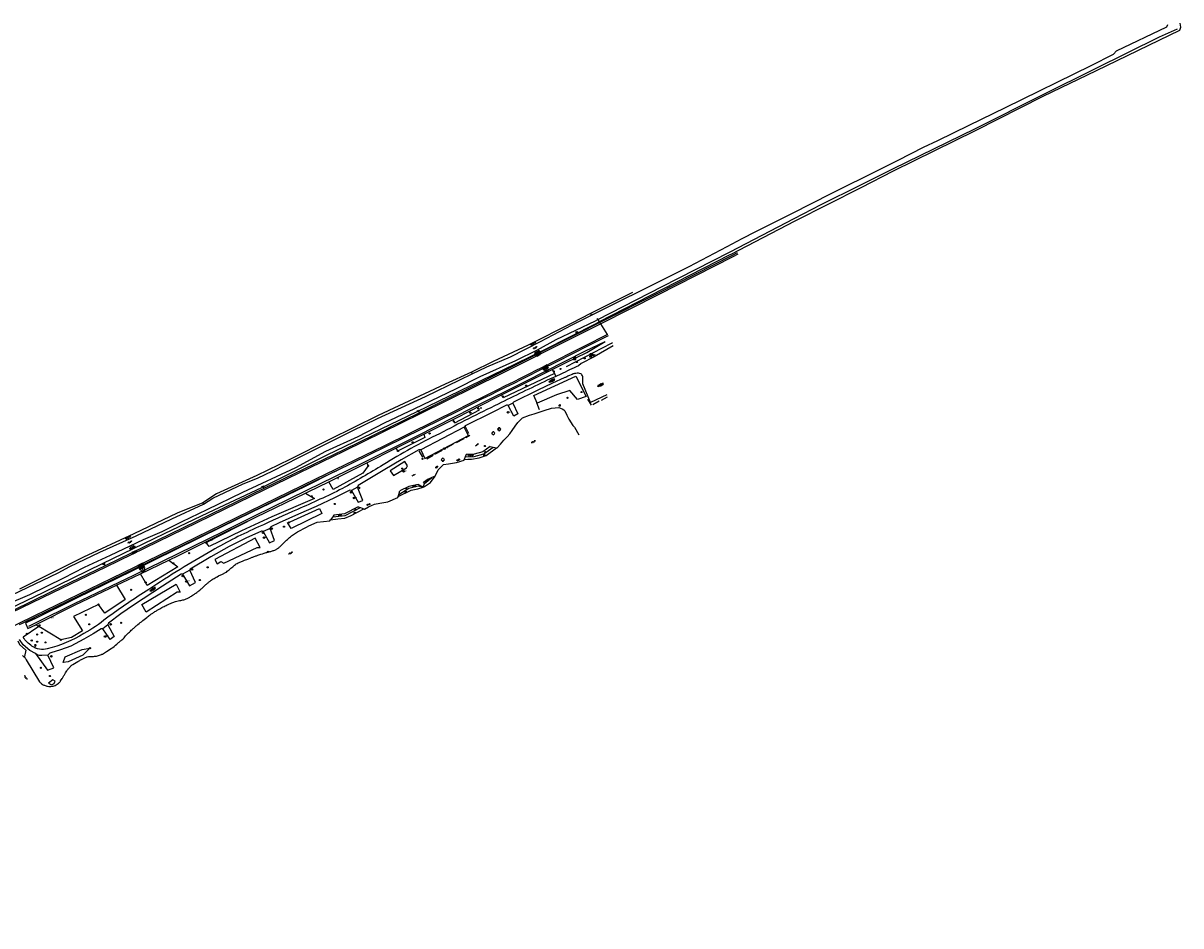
# Model space of a CAD drawing. Extents: x 121149 to 123702, y 457169 to 470031.
# Tile 32 of 87: x 122939 to 123591, y 461896 to 462406. Entities that reach past the tile are written whole.
import ezdxf
from ezdxf.enums import TextEntityAlignment as Align

# ---------------------------------------------------------------- set-up
doc = ezdxf.new("R2010")
doc.units = 0
doc.header["$LTSCALE"] = 4
doc.layers.get('0').update_dxf_attribs({"color": 8, "linetype": 'CONTINUOUS'})
doc.layers.add('REFERENTIE', color=8, linetype='CONTINUOUS')
doc.styles.add('ISO', font='ISO')
doc.styles.get("Standard").update_dxf_attribs({"font": 'ISO'})

# ---------------------------------------------------------------- blocks, each defined once
blk = doc.blocks.new('boom')
at = {"color": 0}
for radius in [0.315, 0.225, 0.135]:
    blk.add_circle((0, 0), radius, dxfattribs=at)
blk = doc.blocks.new('afvalbak')
at = {"color": 0}
blk.add_circle((0, 0), 0.45, dxfattribs=at)
at = {"color": 0, "style": 'ISO'}
blk.add_attdef('AFVALBAK', (0.7, 0), '', height=0.9, dxfattribs=at)
blk = doc.blocks.new('kilometerpaal')
at = {"color": 0}
for p, q in [((-0.44, 0.44), (0.44, -0.44)), ((-0.44, -0.44), (-0.44, 0.44)), ((0.44, 0.44), (-0.44, -0.44)), ((0.44, -0.44), (0.44, 0.44))]:
    blk.add_line(p, q, dxfattribs=at)
at = {"color": 0, "style": 'ISO'}
blk.add_attdef('KILOMETERPAAL', (0.59, 0.87), '', height=2.5, dxfattribs=at)
blk = doc.blocks.new('riet4')
at = {"color": 0, "linetype": 'ByBlock', "lineweight": -2}
for p, q in [((-0.02, 0.55), (1.23, 0.55)), ((0.29, 0.55), (0.09, 0.9)), ((0.45, 0.55), (0.45, 1.05)), ((0.6, 0.55), (0.6, 1.17)), ((0.76, 0.55), (0.76, 1.05)), ((0.91, 0.55), (1.11, 0.9)), ((-1.22, -0.72), (0.03, -0.72)), ((-0.91, -0.72), (-1.11, -0.37)), ((-0.75, -0.72), (-0.75, -0.22)), ((-0.6, -0.72), (-0.6, -0.09)), ((-0.44, -0.72), (-0.44, -0.22)), ((-0.28, -0.72), (-0.08, -0.37))]:
    blk.add_line(p, q, dxfattribs=at)
blk = doc.blocks.new('talud')
at = {"color": 0}
for p, q in [((0, 0.75), (0.5, 0.75)), ((0, 0.5), (1, 0.5)), ((0, 0.25), (0.5, 0.25)), ((0, 0), (1, 0)), ((0, -0.25), (0.5, -0.25)), ((0, -0.5), (1, -0.5)), ((0, -0.75), (0.5, -0.75))]:
    blk.add_line(p, q, dxfattribs=at)
blk = doc.blocks.new('bank')
at = {"color": 0}
blk.add_line((1.1, 0), (-1.1, 0), dxfattribs=at)
at = {"color": 0, "linetype": 'Continuous', "style": 'ISO'}
blk.add_attdef('BANK', text='', height=0.65, rotation=360, dxfattribs=at).set_placement((0, 0.5), align=Align.MIDDLE_CENTER)
blk = doc.blocks.new('struik')
at = {"color": 0, "linetype": 'Continuous'}
for centre, start, end in [((-0.44, 0), 91.09124, 268.90133), ((0, 0.44), 1.02328, 178.9632), ((0.44, 0), 271.6625, 88.3448), ((0, -0.45), 180.47294, 359.54064)]:
    blk.add_arc(centre, 0.45, start, end, dxfattribs=at)
blk = doc.blocks.new('grensmarkering')
at = {"linetype": 'ByBlock', "lineweight": -2}
h = blk.add_hatch(color=0, dxfattribs=at)
h.dxf.hatch_style = 1
h.paths.add_polyline_path([(0.5, 0.43, 0.414214), (0.43, 0.5), (-0.43, 0.5, 0.414214), (-0.5, 0.43), (-0.5, -0.43, 0.414214), (-0.43, -0.5), (0.43, -0.5, 0.414214), (0.5, -0.43)])
h.paths.add_polyline_path([(0.14, -0.24), (0.16, -0.24), (0.16, -0.27, -0.083333), (-0.16, -0.27), (-0.16, -0.24), (-0.14, -0.24), (-0.08, 0.22, -0.219912), (-0.05, 0.27, 0.457379), (-0.04, 0.32, -2.245674), (0.04, 0.32, 0.457379), (0.05, 0.27, -0.219912), (0.08, 0.22)], flags=16)
h.paths.add_polyline_path([(0.16, -0.32), (0.16, -0.41, -0.083333), (-0.16, -0.41), (-0.16, -0.32, 0.083333)], flags=16)
at = {"color": 0, "linetype": 'ByBlock', "lineweight": -2}
blk.add_attdef('GRENSMARKERING', (0.6, 0), '', height=0.5, dxfattribs=at)
blk = doc.blocks.new('paal')
at = {"color": 0}
for radius in [0.45, 0.2]:
    blk.add_circle((0, 0), radius, dxfattribs=at)
blk = doc.blocks.new('water')
at = {"color": 0, "linetype": 'ByBlock', "lineweight": -2}
for centre, start, end in [((-0.01, 0.75), 129.74464, 230.25536), ((-0.32, 1.12), 309.74464, 50.25536), ((-0.32, 0.37), 309.74464, 50.25536), ((0.32, 0.01), 129.74464, 230.25536), ((0, 0.38), 309.74464, 50.25536), ((-0.01, -0.74), 129.74464, 230.25536), ((-0.32, -0.37), 309.74464, 50.25536), ((-0.32, -1.12), 309.74464, 50.25536), ((0, -0.37), 309.74464, 50.25536)]:
    blk.add_arc(centre, 0.244, start, end, dxfattribs=at)
blk = doc.blocks.new('asfalt4')
at = {"color": 0, "linetype": 'ByBlock', "lineweight": -2}
for p, q in [((-0.63, 0.38), (0.64, 1.04)), ((-0.63, 0.4), (0.66, -0.42)), ((-0.57, -0.3), (0.73, 0.38)), ((-0.53, 1.07), (0.74, 0.27)), ((-0.52, 1.14), (0.54, 1.69)), ((-0.43, 1.75), (0.63, 1.08)), ((-0.56, -0.38), (0.58, -1.1)), ((-0.49, -0.96), (0.67, -0.36)), ((-0.46, -1.19), (0.39, -1.73)), ((-0.34, -1.59), (0.57, -1.11))]:
    blk.add_line(p, q, dxfattribs=at)
blk = doc.blocks.new('bermverhardingblok')
at = {"color": 0, "linetype": 'ByBlock', "lineweight": -2}
for p, q in [((-0.5, 1.5), (-0.5, -1.5)), ((-0.5, 1.5), (0, 1.5)), ((-0.5, 0.5), (0, 0.5)), ((0, 1.5), (0, -1.5)), ((0.5, 1), (0, 1)), ((0, 1), (0.5, 1)), ((0.5, 0), (0, 0)), ((0.4, 0.9), (0.1, 0.9)), ((0.1, 0.9), (0.1, 0.1)), ((0.4, 0.1), (0.1, 0.1)), ((0.3, 0.8), (0.2, 0.8)), ((0.2, 0.8), (0.2, 0.2)), ((0.3, 0.2), (0.2, 0.2)), ((0.3, 0.8), (0.3, 0.2)), ((0.4, 0.9), (0.4, 0.1)), ((0.5, -1), (0.5, 1)), ((-0.5, -0.5), (0, -0.5)), ((-0.5, -1.5), (0, -1.5)), ((-0.4, -1.4), (-0.4, -0.6)), ((-0.4, -0.6), (-0.1, -0.6)), ((-0.4, -1.4), (-0.1, -1.4)), ((-0.3, -1.3), (-0.3, -0.7)), ((-0.3, -0.7), (-0.2, -0.7)), ((-0.3, -1.3), (-0.2, -1.3)), ((-0.2, -1.3), (-0.2, -0.7)), ((-0.1, -1.4), (-0.1, -0.6)), ((0, -1), (0.5, -1))]:
    blk.add_line(p, q, dxfattribs=at)
blk = doc.blocks.new('aanduidingsbord')
at = {"color": 0}
for p, q in [((-0.81, -0.33), (0, 0)), ((-1.45, -0.5), (-1.01, -0.5))]:
    blk.add_line(p, q, dxfattribs=at)
blk.add_circle((-1.23, -0.5), 0.45, dxfattribs=at)
blk = doc.blocks.new('verkeersbord-pl')
at = {"linetype": 'Continuous'}
blk.add_circle((0, 0), 0.03, dxfattribs=at)
blk = doc.blocks.new('verkeersbord')
at = {"color": 0}
for p, q in [((0.5, 0.32), (-0.5, 0.32)), ((-0.5, 0.32), (0, -0.6)), ((0, -0.6), (0.5, 0.32))]:
    blk.add_line(p, q, dxfattribs=at)
blk = doc.blocks.new('monument')
at = {"color": 0}
blk.add_lwpolyline([(-0.64, -0.64), (0.64, -0.64), (0.64, 0.64), (-0.64, 0.64)], close=True, dxfattribs=at)
at = {"color": 0, "linetype": 'Continuous', "style": 'ISO'}
blk.add_attdef('M', text='', height=0.8, dxfattribs=at).set_placement((0, 0.01), align=Align.MIDDLE_CENTER)
blk = doc.blocks.new('afsl-gas')
at = {"color": 0}
blk.add_circle((0, 0), 0.45, dxfattribs=at)
at = {"color": 0, "style": 'ISO'}
blk.add_attdef('AFSL-GAS', (0.7, 0), '', height=0.9, dxfattribs=at)
blk = doc.blocks.new('verklikker')
at = {"color": 0}
blk.add_circle((0, 0), 0.45, dxfattribs=at)
at = {"color": 0, "style": 'ISO'}
blk.add_attdef('VERKLIKKER', (0.7, 0), '', height=0.9, dxfattribs=at)

msp = doc.modelspace()

# ---------------------------------------------------------------- linework, layer by layer
at = {"layer": 'REFERENTIE'}
for points in [[(123191.73, 462207.716), (123200.055, 462211.731), (123213.273, 462217.332), (123230.307, 462225.92), (123248.139, 462235.283), (123314.026, 462268.299), (123335.537, 462279.585), (123343.938, 462283.993), (123351.647, 462288.034), (123372.428, 462298.402), (123394.206, 462309.362), (123400.589, 462312.718), (123415.489, 462320.025), (123431.897, 462328.269), (123446.226, 462335.599), (123454.288, 462339.386), (123472.003, 462347.968), (123492.531, 462357.992), (123540.765, 462381.624), (123553.418, 462387.976), (123555.015, 462389.863), (123583.399, 462403.454), (123584.092, 462404.749)], [(123263.454, 462237.149), (123299.529, 462255.672), (123337.294, 462275.053), (123337.804, 462275.317), (123373.951, 462294.034), (123411.036, 462312.818), (123429.389, 462322.232), (123475.629, 462345.009), (123513.741, 462364.422), (123543.874, 462378.855), (123590.828, 462401.662), (123591.36, 462403.223), (123590.952, 462405.558)], [(123262.679, 462238.376), (123298.942, 462257.06), (123336.803, 462276.427), (123337.126, 462276.594), (123373.367, 462295.274), (123388.502, 462303.257), (123410.48, 462314.13), (123428.89, 462323.298), (123475.582, 462346.095), (123513.412, 462365.053), (123543.301, 462379.957), (123579.377, 462397.826), (123589.414, 462402.271)], [(123341.173, 462275.922), (123338.269, 462274.443), (123296.278, 462253.069), (123263.776, 462236.638)], [(123341.539, 462275.21), (123338.644, 462273.736), (123296.64, 462252.356), (123264.206, 462235.959)], [(123282.111, 462253.638), (123258.445, 462241.701)], [(123258.445, 462241.701), (123247.844, 462236.353)], [(123264.206, 462235.959), (123251.525, 462229.548), (123207.644, 462207.482), (123162.323, 462185.076), (123119.621, 462164.14), (123074.613, 462142.288), (123029.13, 462120.099), (122985.091, 462098.72), (122955.134, 462084.165), (122926.028, 462070.019), (122891.805, 462053.377), (122852.144, 462033.99), (122819.41, 462017.951), (122781.451, 461999.5), (122744.452, 461981.405), (122706.49, 461962.768), (122665.743, 461942.765), (122630.736, 461925.64), (122592.866, 461907.139), (122570.688, 461896.298)], [(122929.442, 462077.704), (122942.275, 462083.226), (122961.422, 462092.625), (122973.118, 462098.72), (122987.717, 462105.485), (123006.47, 462114.22), (123016.828, 462118.864), (123028.18, 462124.504), (123042.217, 462131.208), (123062.364, 462141.043), (123092.316, 462154.898), (123109.139, 462164.027), (123127.502, 462172.457), (123142.355, 462180.168), (123159.426, 462188.14), (123182.55, 462199.326), (123196.283, 462206.264), (123216.357, 462215.21), (123228.646, 462221.337), (123239.059, 462227.023), (123261.265, 462237.648), (123262.679, 462238.376)], [(122930.608, 462075.2), (122950.204, 462084.461), (122983.222, 462100.745), (123018.3, 462117.635), (123042.983, 462129.444), (123073.128, 462143.603), (123109.992, 462162.042), (123160.64, 462186.49), (123209.135, 462209.974), (123231.989, 462221.145), (123261.563, 462236.178), (123263.454, 462237.149)], [(123263.776, 462236.638), (123251.165, 462230.262), (123207.287, 462208.198), (123161.97, 462185.794), (123119.27, 462164.859), (123074.263, 462143.007), (123028.78, 462120.818), (122984.741, 462099.44), (122954.784, 462084.885), (122932.484, 462074.055), (122931.374, 462073.585)], [(123247.844, 462236.353), (123223.242, 462223.959)], [(123262.679, 462238.376), (123262.289, 462238.994)], [(123263.454, 462237.149), (123262.679, 462238.376)], [(123263.776, 462236.638), (123263.454, 462237.149)], [(123264.206, 462235.959), (123263.776, 462236.638)], [(123268.06, 462229.856), (123264.206, 462235.959)], [(123268.06, 462229.856), (123254.609, 462223.056)], [(123265.073, 462227.448), (123254.969, 462222.342)], [(123268.489, 462229.176), (123265.073, 462227.448)], [(123265.748, 462227.765), (123265.38, 462227.592), (123265.073, 462227.448)], [(123268.513, 462229.139), (123265.748, 462227.765)], [(122941.725, 462065.412), (122945.816, 462067.353), (122967.525, 462078.108), (123000.851, 462094.08), (123025.88, 462106.268), (123051.632, 462119.03), (123068.653, 462127.485), (123098.827, 462142.197), (123129.412, 462157.164), (123160.69, 462172.66), (123192.178, 462188.639), (123221.909, 462203.622), (123255.695, 462220.668), (123266.685, 462225.991)], [(123223.242, 462223.959), (123203.622, 462214.6)], [(123244.894, 462211.826), (123270.25, 462224.998), (123270.913, 462225.338)], [(123250.198, 462216.718), (123256.327, 462219.662), (123266.685, 462225.991)], [(123271.2, 462223.471), (123260.53, 462217.251)], [(123203.622, 462214.6), (123191.393, 462208.673)], [(123236.907, 462210.187), (123244.744, 462214.098), (123250.198, 462216.718)], [(123253.103, 462213.549), (123251.679, 462212.214)], [(123260.53, 462217.251), (123253.103, 462213.549)], [(123040.138, 462134.156), (123045.57, 462137.582), (123062.676, 462145.598), (123070.679, 462148.919), (123079.263, 462153.085), (123093.935, 462160.436), (123124.022, 462175.487), (123138.313, 462182.504), (123165.391, 462194.969), (123184.715, 462204.322), (123191.73, 462207.716)], [(123191.393, 462208.673), (123176.479, 462201.857)], [(123191.393, 462208.673), (123191.73, 462207.716)], [(123208.279, 462195.806), (123222.243, 462202.869), (123236.907, 462210.187)], [(123238.134, 462207.908), (123209.119, 462194.182)], [(123236.907, 462210.187), (123238.134, 462207.908)], [(123238.134, 462207.908), (123238.879, 462206.299)], [(123241.674, 462207.594), (123238.879, 462206.299)], [(123248.191, 462207.419), (123246.122, 462206.524)], [(123248.704, 462207.637), (123248.191, 462207.419)], [(123176.479, 462201.857), (123138.695, 462184.302)], [(123250.232, 462206.434), (123256.048, 462194.952), (123251.127, 462193.23), (123246.816, 462198.366), (123239.218, 462195.891), (123228.421, 462191.228), (123226.541, 462195.406), (123250.232, 462206.434)], [(123237.09, 462202.367), (123228.718, 462198.42)], [(123238.879, 462206.299), (123234.037, 462204.053)], [(123243.57, 462205.376), (123237.09, 462202.367)], [(123254.063, 462202.116), (123254.19, 462206.041)], [(123258.54, 462191.52), (123254.063, 462202.116)], [(123194.997, 462189.087), (123208.279, 462195.806)], [(123209.119, 462194.182), (123208.279, 462195.806)], [(123228.718, 462198.42), (123215.064, 462191.818)], [(123267.648, 462195.805), (123258.54, 462191.52)], [(123267.937, 462194.575), (123264.425, 462192.685)], [(123183.776, 462187.633), (123142.201, 462167.118), (123103.33, 462148.202), (123066.027, 462130.009), (123028.205, 462111.612), (122988.369, 462092.251), (122944.884, 462071.148), (122898.767, 462048.683), (122868.219, 462033.794), (122840.686, 462020.354), (122809.501, 462005.182), (122779.144, 461990.372), (122749.269, 461975.767), (122719.119, 461960.929), (122688.904, 461946.142), (122658.625, 461931.292), (122629.826, 461917.136)], [(123184.131, 462186.916), (123142.553, 462166.4), (123115.163, 462153.07)], [(123180.575, 462181.78), (123192.513, 462187.831), (123194.997, 462189.087)], [(123182.047, 462180.014), (123195.788, 462187.38)], [(123211.957, 462189.839), (123211.579, 462189.968), (123211.142, 462189.977), (123203.005, 462185.923), (123187.761, 462178.378), (123187.235, 462177.644)], [(123195.788, 462187.38), (123194.997, 462189.087)], [(123205.532, 462166.015), (123205.9, 462165.909), (123207.662, 462168.014), (123209.674, 462170.234), (123211.418, 462172.148), (123212.91, 462173.922), (123214.325, 462175.682), (123215.927, 462178.132), (123217.475, 462180.237), (123220.114, 462182.808), (123224.012, 462184.364), (123226.777, 462185.172), (123232.39, 462187.012), (123236.376, 462188.304), (123240.535, 462188.717), (123242.4, 462188.004), (123243.51, 462187.421), (123243.904, 462186.844), (123245.188, 462184.402), (123245.994, 462182.47), (123246.149, 462182.117), (123248.522, 462178.57), (123249.355, 462177.558), (123251.969, 462173.359)], [(123214.671, 462191.228), (123211.957, 462189.839)], [(123214.671, 462191.228), (123217.56, 462185.151), (123215.26, 462183.881), (123211.957, 462189.839)], [(123214.883, 462191.47), (123214.671, 462191.228)], [(123215.064, 462191.818), (123214.883, 462191.47)], [(123228.028, 462191.472), (123229.451, 462187.645)], [(123259.043, 462190.028), (123256.931, 462193.408)], [(123263.337, 462192.376), (123259.855, 462190.265)], [(123138.695, 462184.302), (123111.257, 462170.646)], [(123164.464, 462173.613), (123180.575, 462181.78)], [(123180.575, 462181.78), (123181.396, 462180.757)], [(123181.396, 462180.757), (123182.047, 462180.014)], [(123162.697, 462164.825), (123165.003, 462159.87), (123189.598, 462172.992), (123188.919, 462174.33), (123187.235, 462177.644)], [(123187.235, 462177.644), (123162.697, 462164.825)], [(123189.873, 462173.99), (123187.96, 462177.896)], [(123111.257, 462170.646), (123088.944, 462159.309)], [(123148.755, 462165.731), (123161.125, 462171.92), (123164.464, 462173.613)], [(123164.969, 462171.842), (123149.908, 462164.205)], [(123164.464, 462173.613), (123164.969, 462171.842)], [(123177.454, 462166.147), (123181.185, 462168.168)], [(123182.877, 462168.95), (123187.197, 462171.296)], [(123188.099, 462171.874), (123190.465, 462173.095)], [(123162.697, 462164.825), (123162.142, 462164.918), (123161.599, 462164.836), (123151.667, 462159.228), (123142.492, 462153.78), (123127.526, 462144.812), (123127.134, 462143.825)], [(123132.384, 462157.541), (123148.755, 462165.731)], [(123149.908, 462164.205), (123148.755, 462165.731)], [(123161.623, 462164.213), (123163.741, 462160.753)], [(123166.131, 462159.84), (123169.722, 462161.846)], [(123170.7, 462162.374), (123174.954, 462164.681)], [(123187.289, 462159.334), (123189.345, 462159.527), (123191.314, 462159.604), (123195.59, 462160.298), (123199.678, 462161.705), (123205.532, 462166.015)], [(123187.826, 462160.855), (123187.289, 462159.334)], [(123187.826, 462160.855), (123192.903, 462161.15), (123198.284, 462162.669), (123203.565, 462166.434)], [(123188.307, 462162.226), (123187.826, 462160.855)], [(123201.915, 462166.756), (123197.777, 462163.712), (123192.768, 462162.329), (123188.307, 462162.226)], [(123201.915, 462166.756), (123203.565, 462166.434)], [(123203.565, 462166.434), (123205.532, 462166.015)], [(123088.944, 462159.309), (123070.211, 462150.333)], [(123110.868, 462146.854), (123129.716, 462156.206), (123132.384, 462157.541)], [(123133.069, 462155.837), (123130.091, 462151.649)], [(123132.384, 462157.541), (123133.069, 462155.837)], [(123153.847, 462158.241), (123145.494, 462152.951), (123147.415, 462150.315), (123154.605, 462154.681), (123155.244, 462155.737), (123153.847, 462158.241)], [(123170.905, 462150.042), (123172.538, 462153.624), (123175.624, 462156.506), (123178.362, 462156.883), (123182.904, 462157.753), (123187.188, 462158.934), (123187.289, 462159.334)], [(123115.163, 462153.07), (123103.681, 462147.483), (123066.377, 462129.29), (123028.555, 462110.892), (122988.718, 462091.531), (122945.234, 462070.429), (122937.931, 462066.854), (122936.305, 462066.048)], [(122944.95, 462069.478), (122968.744, 462081.384), (122999.667, 462096.459), (123024.796, 462108.73), (123050.389, 462121.456), (123067.588, 462129.826), (123097.751, 462144.419), (123114.077, 462152.531), (123115.163, 462153.07)], [(123070.211, 462150.333), (123047.471, 462140.015)], [(123130.091, 462151.649), (123113.43, 462142.43)], [(123164.066, 462143.798), (123164.925, 462144.067), (123168.224, 462146.369), (123170.905, 462150.042)], [(123164.816, 462145.758), (123164.257, 462146.583), (123166.884, 462148.497), (123167.442, 462148.502)], [(123164.816, 462145.758), (123168.997, 462149.192)], [(123168.997, 462149.192), (123167.442, 462148.502)], [(123170.905, 462150.042), (123170.405, 462149.818), (123168.997, 462149.192)], [(123123.772, 462141.985), (123122.803, 462142.159), (123114.052, 462137.723), (123103.774, 462132.932), (123093.836, 462128.584), (123082.986, 462123.729), (123078.184, 462121.413), (123077.782, 462120.492)], [(123099.224, 462141.076), (123110.868, 462146.854)], [(123113.43, 462142.43), (123110.868, 462146.854)], [(123127.134, 462143.825), (123123.772, 462141.985)], [(123123.772, 462141.985), (123127.488, 462135.29), (123130.096, 462136.329), (123127.134, 462143.825)], [(123150.041, 462138.567), (123157.285, 462142.021), (123161.177, 462142.893), (123164.066, 462143.798)], [(123150.325, 462139.668), (123155.951, 462143.185), (123161.303, 462144.471), (123164.066, 462143.798)], [(123150.325, 462139.668), (123150.85, 462141.701)], [(123164.066, 462143.798), (123161.324, 462145.221), (123156.044, 462144.187), (123150.85, 462141.701)], [(123164.066, 462143.798), (123164.816, 462145.758)], [(123039.792, 462135.009), (123025.424, 462129.145)], [(123047.471, 462140.015), (123039.792, 462135.009)], [(123039.792, 462135.009), (123040.138, 462134.156)], [(123069.82, 462126.794), (123097.699, 462140.336)], [(123102.814, 462137.468), (123078.786, 462127.006)], [(123097.699, 462140.336), (123099.224, 462141.076)], [(123097.699, 462140.336), (123102.814, 462137.468)], [(123130.635, 462131.578), (123130.951, 462131.442), (123133.194, 462132.712), (123136.592, 462134.104), (123139.755, 462134.668), (123144.204, 462135.587), (123149.834, 462137.922), (123150.041, 462138.567)], [(123150.041, 462138.567), (123150.325, 462139.668)], [(122927.938, 462080.98), (122958.361, 462095.371), (122964.855, 462098.979), (122981.792, 462107.204), (123002.165, 462116.417), (123022.431, 462125.91), (123040.138, 462134.156)], [(123025.424, 462129.145), (123000.977, 462117.45)], [(123105.643, 462131.718), (123106.944, 462129.019), (123089.592, 462120.406), (123087.528, 462123.864), (123089.155, 462124.284), (123105.643, 462131.718)], [(123111.866, 462125.267), (123115.886, 462125.935), (123119.839, 462126.251), (123123.547, 462127.8), (123130.635, 462131.578)], [(123113.114, 462127.007), (123120.173, 462127.864), (123128.834, 462132.244)], [(123127.421, 462132.767), (123119.772, 462128.727), (123113.813, 462127.982)], [(123127.421, 462132.767), (123128.834, 462132.244)], [(123128.834, 462132.244), (123130.635, 462131.578)], [(123041.754, 462112.561), (123069.82, 462126.794)], [(123052.131, 462118.135), (123069.82, 462126.794)], [(123078.786, 462127.006), (123061.635, 462119.129)], [(123098.265, 462121.263), (123099.663, 462121.885)], [(123099.663, 462121.885), (123104.305, 462123.949)], [(123104.305, 462123.949), (123111.491, 462124.798)], [(123111.491, 462124.798), (123111.866, 462125.267)], [(123113.114, 462127.007), (123111.866, 462125.267)], [(123113.813, 462127.982), (123113.114, 462127.007)], [(123000.977, 462117.45), (122972.564, 462104.211)], [(123073.953, 462118.842), (123073.296, 462118.925), (123072.859, 462118.99), (123064.065, 462114.951), (123054.769, 462110.321), (123044.372, 462104.489), (123032.641, 462097.518), (123032.447, 462097.005)], [(123041.512, 462112.906), (123052.131, 462118.135)], [(123061.635, 462119.129), (123043.373, 462110.252)], [(123069.287, 462115.088), (123046.588, 462102.962), (123048.008, 462100.479), (123050.067, 462101.764), (123051.667, 462100.994), (123070.418, 462109.837), (123072.264, 462109.675), (123069.287, 462115.088)], [(123073.953, 462118.842), (123077.502, 462112.465), (123080.295, 462113.703), (123077.782, 462120.492)], [(123077.782, 462120.492), (123073.953, 462118.842)], [(123093.278, 462118.601), (123098.265, 462121.263)], [(123026.11, 462105.322), (123041.512, 462112.906)], [(123041.512, 462112.906), (123041.754, 462112.561)], [(123043.373, 462110.252), (123041.754, 462112.561)], [(122972.564, 462104.211), (122936.464, 462086.318)], [(123004.614, 462094.897), (123020.626, 462102.663)], [(123020.626, 462102.663), (123026.11, 462105.322)], [(123020.626, 462102.663), (123025.744, 462098.787)], [(123061.356, 462101.752), (123062.624, 462102.24)], [(123062.624, 462102.24), (123063.328, 462102.512)], [(123063.328, 462102.512), (123065.141, 462103.223)], [(123065.141, 462103.223), (123066.846, 462103.893)], [(123025.744, 462098.787), (123008.442, 462088.27)], [(123028.379, 462094.609), (123032.301, 462088.154), (123035.646, 462090.093), (123032.447, 462097.005)], [(123032.447, 462097.005), (123028.379, 462094.609)], [(123050.885, 462094.783), (123052.699, 462095.678)], [(123052.699, 462095.678), (123053.122, 462095.9)], [(123028.379, 462094.609), (123027.642, 462094.651), (123017.129, 462087.888), (123000.697, 462077.146), (122993.629, 462072.265), (122986.584, 462066.997), (122986.349, 462066.093)], [(122991.128, 462088.457), (123000.726, 462093.011)], [(123000.726, 462093.011), (123004.614, 462094.897)], [(123007.581, 462090.036), (123004.614, 462094.897)], [(123024.739, 462088.993), (123027.093, 462084.531), (123025.42, 462084.598), (123007.957, 462073.276), (123005.442, 462077.568), (123024.739, 462088.993)], [(123008.442, 462088.27), (123007.581, 462090.036)], [(123047.846, 462093.272), (123048.723, 462093.709)], [(123048.723, 462093.709), (123050.885, 462094.783)], [(122945.632, 462066.137), (122946.304, 462066.452), (122967.821, 462077.398), (122991.128, 462088.457)], [(122991.128, 462088.457), (122996.146, 462080.466)], [(122981.034, 462077.603), (122966.978, 462070.886)], [(122984.677, 462072.755), (122981.034, 462077.603)], [(122996.146, 462080.466), (122984.677, 462072.755)], [(122944.95, 462069.478), (122939.786, 462067.112), (122941.223, 462064.071), (122945.632, 462066.137)], [(122966.978, 462070.886), (122972.032, 462062.753)], [(122947.344, 462065.111), (122938.526, 462059.149)], [(122947.344, 462065.111), (122945.632, 462066.137)], [(122959.806, 462057.637), (122947.344, 462065.111)], [(122983.458, 462063.853), (122982.49, 462063.942), (122978.087, 462060.987), (122972.781, 462057.943), (122965.378, 462054.166), (122959.632, 462052.099), (122954.212, 462050.341), (122953.531, 462050.078), (122952.941, 462049.61), (122952.436, 462049.009)], [(122986.349, 462066.093), (122989.901, 462059.543), (122987.553, 462057.875), (122983.458, 462063.853)], [(122986.349, 462066.093), (122983.458, 462063.853)], [(122935.461, 462057.076), (122936.505, 462054.968), (122939.955, 462051.857), (122939.227, 462048.317)], [(122945.506, 462049.972), (122942.296, 462051.731), (122938.555, 462054.75), (122936.479, 462057.764)], [(122965.714, 462058.948), (122959.806, 462057.637)], [(122972.032, 462062.753), (122965.714, 462058.948)], [(122945.506, 462049.972), (122952.28, 462040.477), (122955.887, 462041.941), (122952.436, 462049.009)], [(122952.436, 462049.009), (122948.971, 462048.747), (122947.758, 462048.8), (122946.504, 462049.152), (122945.506, 462049.972)], [(122976.193, 462052.977), (122972.087, 462049.083), (122963.841, 462045.333), (122961.175, 462044.822), (122962.187, 462048.024), (122971.732, 462052.274), (122976.193, 462052.977)], [(122983.179, 462049.631), (122983.825, 462050.032)], [(122983.825, 462050.032), (122985.509, 462051.082)], [(122985.509, 462051.082), (122988.218, 462052.775)], [(122988.218, 462052.775), (122988.654, 462053.051)], [(122940.287, 462046.299), (122947.832, 462033.953)], [(122966.6, 462043.767), (122967.51, 462044.327)], [(122967.51, 462044.327), (122968.432, 462044.884)], [(122968.432, 462044.884), (122969.308, 462045.408)], [(122969.308, 462045.408), (122970.443, 462046.083)], [(122961.965, 462038.239), (122962.45, 462039.027)], [(122962.45, 462039.027), (122963.121, 462040.09)], [(122955.306, 462035.021), (122952.762, 462033.182), (122954.535, 462032.317), (122955.976, 462033.053), (122956.622, 462034.307), (122955.306, 462035.021)], [(122959.677, 462034.603), (122960.501, 462035.816)], [(122960.501, 462035.816), (122960.663, 462036.064)]]:
    msp.add_lwpolyline(points, dxfattribs=at)
for points in [[(123254.609, 462223.056, -0.001711), (123183.776, 462187.633)], [(123254.969, 462222.342, -0.0017165), (123184.131, 462186.916)], [(123251.679, 462212.214, 0.0003676), (123241.674, 462207.594)], [(123246.122, 462206.524, 0.0042385), (123245.158, 462206.098)], [(123249.366, 462207.838, 0.0498407), (123248.704, 462207.637)], [(123250.882, 462208.067, 0.0231565), (123249.366, 462207.838)], [(123251.724, 462208.039, 0.0688864), (123250.882, 462208.067)], [(123252.915, 462207.716, 0.0477617), (123251.724, 462208.039)], [(123253.617, 462207.194, 0.1422053), (123252.915, 462207.716)], [(123254.19, 462206.041, 0.0948232), (123253.617, 462207.194)], [(123234.037, 462204.053, 0.0045025), (123206.323, 462190.628)], [(123245.158, 462206.098, 0.0025619), (123243.57, 462205.376)], [(123206.323, 462190.628, 0.0063651), (123173.26, 462173.958)], [(123173.26, 462173.958, 0.0248402), (123141.527, 462156.384)], [(123141.527, 462156.384, -0.0095548), (123118.517, 462142.962)], [(123118.517, 462142.962, -0.0137417), (123093.159, 462131.246)], [(123093.159, 462131.246, 0.0063439), (123071.317, 462121.321)], [(123071.317, 462121.321, 0.0289529), (123045.071, 462108.051)], [(123086.458, 462113.297, -0.0090501), (123088.726, 462115.344)], [(123088.726, 462115.344, -0.0393082), (123090.99, 462117.125)], [(123090.99, 462117.125, -0.0505336), (123093.278, 462118.601)], [(123080.773, 462108.403, 0.0437941), (123081.464, 462108.733)], [(123081.464, 462108.733, 0.039713), (123082.015, 462109.115)], [(123082.015, 462109.115, 0.0157967), (123083.198, 462110.141)], [(123083.198, 462110.141, 0.0099638), (123084.729, 462111.62)], [(123084.729, 462111.62, -0.009402), (123086.458, 462113.297)], [(123045.071, 462108.051, 0.0202761), (123009.478, 462086.079)], [(123066.846, 462103.893, -0.002034), (123068.46, 462104.516)], [(123068.46, 462104.516, -0.0025481), (123070.094, 462105.13)], [(123070.094, 462105.13, -0.0120537), (123071.483, 462105.607)], [(123071.483, 462105.607, -0.0039462), (123075.544, 462106.853)], [(123075.544, 462106.853, -0.0073818), (123077.192, 462107.315)], [(123077.192, 462107.315, 0.0066083), (123079.135, 462107.856)], [(123079.135, 462107.856, 0.0188609), (123080.773, 462108.403)], [(123053.122, 462095.9, 0.0010862), (123055.213, 462097.631)], [(123055.213, 462097.631, 0.0050121), (123057.159, 462099.285)], [(123057.159, 462099.285, -0.0096227), (123058.181, 462100.137)], [(123058.181, 462100.137, -0.0505895), (123059.176, 462100.779)], [(123059.176, 462100.779, -0.0251358), (123061.356, 462101.752)], [(123040.855, 462088.159, -0.0272848), (123042.199, 462089.418)], [(123042.199, 462089.418, -0.0117976), (123043.378, 462090.36)], [(123043.378, 462090.36, -0.0110685), (123044.679, 462091.304)], [(123044.679, 462091.304, -0.0117322), (123046.735, 462092.652)], [(123046.735, 462092.652, -0.0235902), (123047.846, 462093.272)], [(123009.478, 462086.079, 0.0201939), (122985.586, 462069.871)], [(123032.428, 462081.803, 0.0126771), (123034.399, 462082.988)], [(123034.399, 462082.988, 0.0145723), (123035.96, 462084.043)], [(123035.96, 462084.043, 0.0109917), (123037.674, 462085.336)], [(123037.674, 462085.336, 0.0110439), (123039.309, 462086.688)], [(123039.309, 462086.688, 0.0235435), (123040.855, 462088.159)], [(123014.915, 462074.817, -0.0059478), (123017.425, 462076.184)], [(123017.425, 462076.184, -0.0081971), (123019.808, 462077.394)], [(123019.808, 462077.394, -0.0118129), (123021.565, 462078.201)], [(123021.565, 462078.201, -0.0156676), (123022.413, 462078.538)], [(123022.413, 462078.538, -0.0059474), (123024.474, 462079.254)], [(123024.474, 462079.254, -0.0489813), (123027.372, 462079.912)], [(123027.372, 462079.912, 0.0607368), (123029.707, 462080.5)], [(123029.707, 462080.5, 0.0203549), (123031.022, 462081.067)], [(123031.022, 462081.067, 0.0186061), (123032.428, 462081.803)], [(122985.586, 462069.871, -0.0415769), (122972.75, 462061.201)], [(123005.18, 462067.895, -0.0056947), (123008.2, 462070.31)], [(123008.2, 462070.31, -0.0081062), (123010.168, 462071.798)], [(123010.168, 462071.798, -0.0117079), (123011.587, 462072.785)], [(123011.587, 462072.785, -0.009863), (123013.273, 462073.858)], [(123013.273, 462073.858, -0.0089335), (123014.915, 462074.817)], [(122997.953, 462061.546, -0.0041967), (123000.03, 462063.51)], [(123000.03, 462063.51, -0.0078661), (123001.231, 462064.591)], [(123001.231, 462064.591, -0.0054034), (123002.635, 462065.791)], [(123002.635, 462065.791, -0.002832), (123005.18, 462067.895)], [(122943.506, 462054.053, -0.1044064), (122938.526, 462059.149)], [(122972.75, 462061.201, -0.0777631), (122952.157, 462052.558)], [(122991.983, 462055.741, 0.0028778), (122993.508, 462057.034)], [(122993.508, 462057.034, 0.005087), (122994.245, 462057.68)], [(122994.245, 462057.68, 0.0333363), (122995.819, 462059.286)], [(122995.819, 462059.286, -0.0236753), (122997.953, 462061.546)], [(122952.157, 462052.558, -0.2183671), (122943.506, 462054.053)], [(122988.654, 462053.051, 0.0272595), (122989.149, 462053.407)], [(122989.149, 462053.407, 0.0042546), (122991.983, 462055.741)], [(122938.207, 462048.83, -0.0235172), (122938.933, 462048.153)], [(122938.933, 462048.153, -0.0225533), (122939.583, 462047.43)], [(122939.583, 462047.43, -0.0184414), (122939.884, 462047.032)], [(122939.884, 462047.032, -0.0190187), (122940.166, 462046.59)], [(122940.166, 462046.59, -0.0100079), (122940.287, 462046.299)], [(122965.775, 462043.155, -0.0410835), (122966.6, 462043.767)], [(122970.443, 462046.083, -0.0114549), (122971.397, 462046.618)], [(122971.397, 462046.618, -0.0086244), (122972.922, 462047.395)], [(122972.922, 462047.395, -0.0463937), (122974.651, 462048.051)], [(122974.651, 462048.051, -0.0579561), (122976.134, 462048.281)], [(122976.134, 462048.281, -0.013632), (122977.015, 462048.291)], [(122977.015, 462048.291, 0.0147007), (122977.832, 462048.301)], [(122977.832, 462048.301, 0.005799), (122978.701, 462048.348)], [(122978.701, 462048.348, 0.0063818), (122979.336, 462048.396)], [(122979.336, 462048.396, 0.0367931), (122980.368, 462048.564)], [(122980.368, 462048.564, 0.0293154), (122981.629, 462048.943)], [(122981.629, 462048.943, 0.0158732), (122982.681, 462049.368)], [(122982.681, 462049.368, 0.0301854), (122983.179, 462049.631)], [(122960.663, 462036.064, 0.0092816), (122961.114, 462036.806)], [(122961.114, 462036.806, -0.0061749), (122961.965, 462038.239)], [(122963.121, 462040.09, -0.0256389), (122963.74, 462040.963)], [(122963.74, 462040.963, -0.0176241), (122964.702, 462042.1)], [(122964.702, 462042.1, -0.0282014), (122965.775, 462043.155)], [(122947.832, 462033.953, 0.0425369), (122948.91, 462032.892)], [(122948.91, 462032.892, 0.0644551), (122949.751, 462032.354)], [(122949.751, 462032.354, 0.0221273), (122951.416, 462031.659)], [(122951.416, 462031.659, 0.0466229), (122952.272, 462031.437)], [(122952.272, 462031.437, 0.0411049), (122953.563, 462031.336)], [(122953.563, 462031.336, 0.0417956), (122954.808, 462031.446)], [(122954.808, 462031.446, 0.0362224), (122956.049, 462031.755)], [(122956.049, 462031.755, 0.0405582), (122957.087, 462032.193)], [(122957.087, 462032.193, 0.0394009), (122958.354, 462032.983)], [(122958.354, 462032.983, 0.0745513), (122958.906, 462033.531)], [(122958.906, 462033.531, 0.0027933), (122959.372, 462034.168)], [(122959.372, 462034.168, 0.0057042), (122959.677, 462034.603)]]:
    msp.add_lwpolyline(points, format="xyb", dxfattribs=at)

# ---------------------------------------------------------------- block references
at = {"layer": 'REFERENTIE', "linetype": 'Continuous'}
for name, p, values in [('grensmarkering', (123258.614, 462241.091), {'GRENSMARKERING': '?'}), ('afsl-gas', (123258.453, 462217.525), {'AFSL-GAS': 'ag'}), ('verklikker', (123258.559, 462218.81), {'VERKLIKKER': 'v'}), ('afsl-gas', (123259.197, 462218.265), {'AFSL-GAS': 'ag'}), ('afsl-gas', (123259.96, 462218.368), {'AFSL-GAS': 'ag'}), ('grensmarkering', (123196.712, 462188.332), {'GRENSMARKERING': '?'}), ('afvalbak', (123211.944, 462186.023), {'AFVALBAK': 'pr'}), ('afvalbak', (123176.029, 462165.485), {'AFVALBAK': 'pr'}), ('grensmarkering', (123116.102, 462148.707), {'GRENSMARKERING': '?'}), ('afvalbak', (123153.087, 462152.691), {'AFVALBAK': 'pr'}), ('afvalbak', (123125.107, 462137.683), {'AFVALBAK': 'pr'}), ('afvalbak', (123074.284, 462115.31), {'AFVALBAK': 'pr'}), ('grensmarkering', (123044.631, 462113.915), {'GRENSMARKERING': '?'}), ('afvalbak', (123030.519, 462090.558), {'AFVALBAK': 'pr'}), ('grensmarkering', (122954.991, 462070.281), {'GRENSMARKERING': '?'}), ('afvalbak', (122984.75, 462059.519), {'AFVALBAK': 'pr'})]:
    msp.add_blockref(name, p, dxfattribs=at).add_auto_attribs(values)
for name, p in [('kilometerpaal', (123250.734, 462231.129)), ('boom', (123250.744, 462214.362)), ('boom', (123255.195, 462216.457)), ('boom', (123237.808, 462209.03)), ('boom', (123241.579, 462210.498)), ('boom', (123222.198, 462201.073)), ('boom', (123209.04, 462194.9)), ('boom', (123245.5, 462194.206)), ('boom', (123253.373, 462197.423)), ('kilometerpaal', (123161.39, 462186.665)), ('boom', (123195.196, 462188.122)), ('boom', (123241.084, 462189.781)), ('boom', (123241.184, 462190.033)), ('boom', (123181.342, 462180.845)), ('boom', (123181.403, 462180.858)), ('boom', (123190.664, 462185.83)), ('boom', (123167.706, 462174.035)), ('boom', (123167.749, 462174.102)), ('struik', (123203.626, 462174.201)), ('struik', (123206.981, 462176.449)), ('boom', (123206.574, 462176.628)), ('boom', (123158.202, 462169.107)), ('boom', (123149.908, 462164.205)), ('boom', (123198.909, 462166.977)), ('boom', (123133.069, 462155.837)), ('boom', (123152.229, 462154.269)), ('boom', (123163.699, 462159.765)), ('boom', (123171.513, 462154.862)), ('boom', (123172.039, 462155.397)), ('struik', (123175.19, 462159.283)), ('boom', (123183.404, 462158.928)), ('boom', (123184.073, 462159.185)), ('boom', (123184.397, 462159.38)), ('kilometerpaal', (123073.84, 462143.997)), ('boom', (123107.912, 462142.488)), ('paal', (123123.525, 462140.936)), ('paal', (123127.833, 462143.373)), ('boom', (123101.263, 462138.667)), ('boom', (123114.237, 462134.286)), ('boom', (123132.761, 462133.799)), ('boom', (123133.817, 462134.188)), ('boom', (123085.625, 462121.522)), ('boom', (123088.344, 462123.875)), ('paal', (123073.769, 462118.056)), ('aanduidingsbord', (123079.181, 462120.905)), ('paal', (123078.639, 462120.419)), ('boom', (123041.944, 462112.178)), ('boom', (123032.124, 462106.58)), ('boom', (123076.581, 462107.297)), ('kilometerpaal', (122984.093, 462100.314)), ('boom', (123023.193, 462100.81)), ('paal', (123033.749, 462097.367)), ('boom', (123042.597, 462098.567)), ('boom', (123007.581, 462090.036)), ('paal', (123028.583, 462093.712)), ('boom', (123038.161, 462091.407)), ('boom', (122999.439, 462085.872)), ('boom', (122981.034, 462077.603)), ('boom', (122973.927, 462071.742)), ('boom', (122947.797, 462065.855)), ('boom', (122975.787, 462066.419)), ('paal', (122987.863, 462066.431)), ('boom', (122993.754, 462067.25)), ('boom', (122940.721, 462061.047)), ('boom', (122943.349, 462057.295)), ('boom', (122946.424, 462060.646)), ('boom', (122946.438, 462056.61)), ('boom', (122949.058, 462061.677)), ('boom', (122951.131, 462056.21)), ('boom', (122959.806, 462057.637)), ('verkeersbord', (122945.411, 462054.47)), ('verkeersbord-pl', (122945.411, 462054.47)), ('boom', (122976.193, 462052.977)), ('paal', (122954.424, 462048.402)), ('boom', (122948.463, 462041.868)), ('boom', (122953.61, 462037.229))]:
    msp.add_blockref(name, p, dxfattribs=at)
at = {"layer": 'REFERENTIE', "linetype": 'Continuous', "yscale": 2}
for p, xscale, rotation in [((123225.817, 462225.256), 1.428648, 296.7624364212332), ((123228.681, 462219.528), 1.634561, 116.0478987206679), ((123232.886, 462211.233), 1.850859, 296.6481286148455), ((123190.757, 462162.283), 1.208044, 271.3278101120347), ((122997.339, 462115.755), 1.385309, 294.9744244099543), ((123000.489, 462109.059), 2.15314, 115.7081777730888), ((123005.051, 462099.088), 2.663859, 296.0358860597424)]:
    msp.add_blockref('talud', p, dxfattribs=dict(at, xscale=xscale, rotation=rotation))
at = {"layer": 'REFERENTIE', "linetype": 'Continuous'}
for name, p, rotation in [('water', (123227.294, 462222.459), 297.3077800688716), ('bermverhardingblok', (123229.026, 462218.665), 296.6932294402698), ('bermverhardingblok', (123232.725, 462211.595), 296.4881785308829), ('talud', (123234.109, 462208.791), 116.5650511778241), ('asfalt4', (123236.547, 462203.907), 294.5910005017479), ('asfalt4', (123264.061, 462201.529), 294.7711389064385), ('water', (123226.287, 462169.353), 294.2826388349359), ('riet4', (123198.922, 462162.638), 26.36005820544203), ('talud', (123165.793, 462147.67), 304.5646229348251), ('riet4', (123154.551, 462141.813), 26.36005820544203), ('talud', (123158.867, 462144.74), 281.0628726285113), ('talud', (123116.966, 462128.376), 277.1250163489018), ('riet4', (123125.787, 462130.113), 26.36005820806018), ('water', (122998.76, 462112.83), 294.3348742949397), ('bermverhardingblok', (123001.307, 462107.041), 295.796026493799), ('water', (123089.356, 462106.592), 294.9511516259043), ('bermverhardingblok', (123004.734, 462099.747), 295.79602649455), ('talud', (123006.62, 462095.87), 115.8726112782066), ('asfalt4', (123011.497, 462086.18), 302.2909483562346), ('water', (122939.886, 462036.466), 216.5834211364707)]:
    msp.add_blockref(name, p, dxfattribs=dict(at, rotation=rotation))
ref = msp.add_blockref('monument', (123249.561, 462216.454), dxfattribs=at)
ref.add_attrib('M', 'M', (123249.298, 462216.062), dxfattribs={"layer": '0', "color": 0, "linetype": 'Continuous', "height": 0.8, "style": 'ISO'})
ref = msp.add_blockref('bank', (123194.53, 462167.54), dxfattribs=dict(at, rotation=39.4386247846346))
ref.add_attrib('BANK', 'bank', (123193.694, 462167.079), dxfattribs={"layer": '0', "color": 0, "linetype": 'Continuous', "height": 0.65, "rotation": 39.438625, "style": 'ISO'})
ref = msp.add_blockref('bank', (123158.686, 462150.434), dxfattribs=dict(at, rotation=27.33407585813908))
ref.add_attrib('BANK', 'bank', (123157.772, 462150.158), dxfattribs={"layer": '0', "color": 0, "linetype": 'Continuous', "height": 0.65, "rotation": 27.334076, "style": 'ISO'})

doc.saveas('drawing.dxf')
